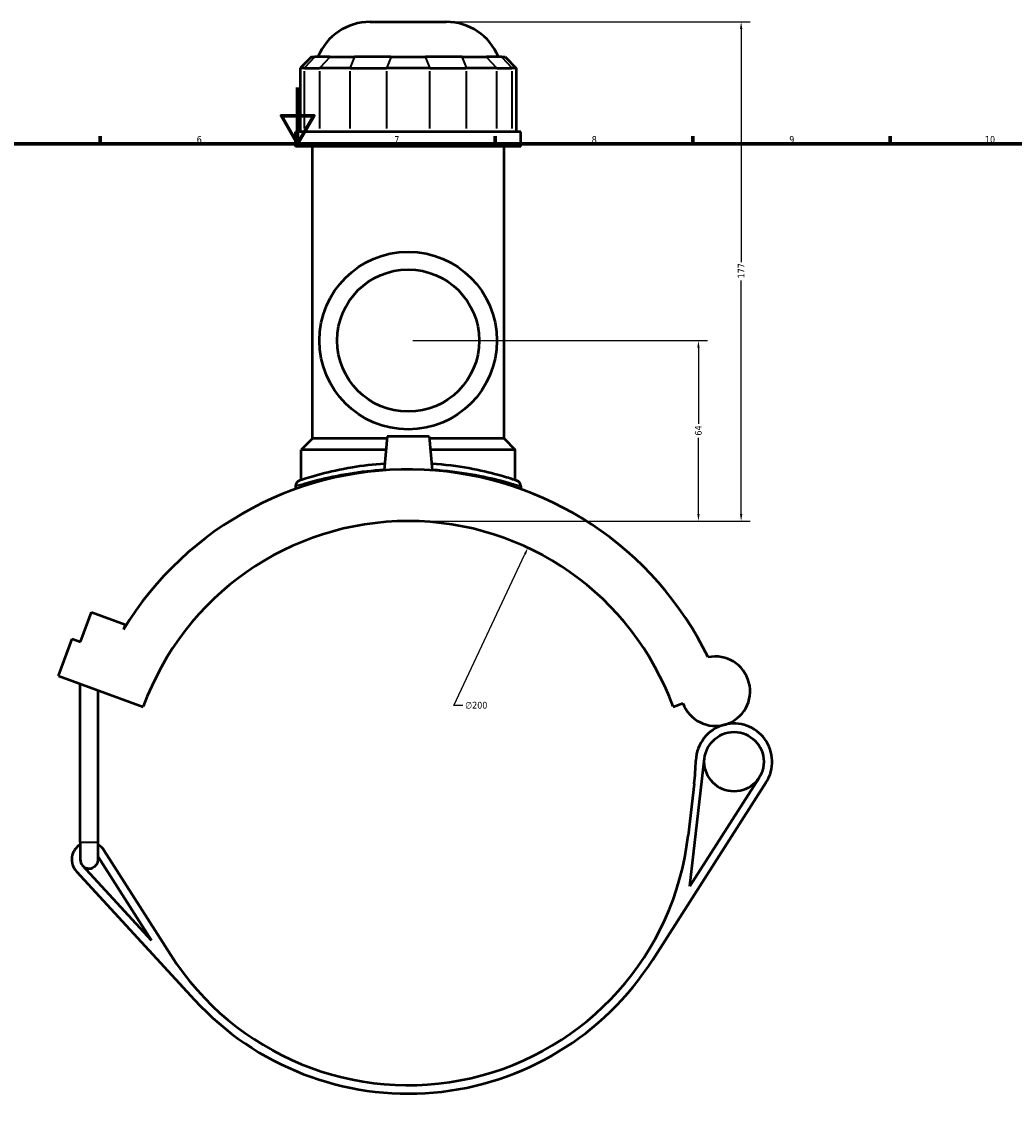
# Model space of a CAD drawing. Header units: millimetres. Extents: x -291 to 1012, y -153 to 1187.
# Tile 5 of 7: x 323 to 675, y 230 to 617. Entities that reach past the tile are written whole.
import ezdxf

# ---------------------------------------------------------------- set-up
doc = ezdxf.new("R2010")
doc.units = ezdxf.units.MM
for name, color, linetype, lineweight in [('Border (ANSI)', 7, 'Continuous', 70), ('Dimension (ANSI)', 7, 'Continuous', 25), ('Visible (ANSI)', 7, 'Continuous', 50), ('Visible Narrow (ANSI)', 7, 'Continuous', 35)]:
    doc.layers.add(name, color=color, linetype=linetype, lineweight=lineweight)
doc.styles.add('Note Text (ANSI)', font='tahoma.ttf')
doc.dimstyles.new('Default - mm (ANSI)', dxfattribs={"dimtxt": 2.4, "dimasz": 2.5, "dimexe": 3.175, "dimexo": 1.6002, "dimgap": 0.8, "dimtad": 0, "dimtoh": 1, "dimdec": 0, "dimrnd": 1e-08, "dimzin": 4, "dimdsep": 46, "dimtxsty": 'Note Text (ANSI)', "dimcen": 0.09, "dimdle": 10, "dimclrd": 256, "dimclre": 256, "dimclrt": 5, "dimadec": 1, "dimazin": 1, "dimtfac": 1.27, "dimtofl": 0, "dimtmove": 0, "dimatfit": 3, "dimfxl": 1, "dimtolj": 1, "dimtzin": 4, "dimlwd": -1, "dimlwe": -1, "dimarcsym": 0})

# ---------------------------------------------------------------- blocks, each defined once
blk = doc.blocks.new('Borders Default Border')
at = {"layer": 'Border (ANSI)'}
for p, q in [((350.42, 574), (350.42, 576.8)), ((490.58, 574), (490.58, 576.8)), ((560.67, 574), (560.67, 576.8)), ((630.75, 574), (630.75, 576.8))]:
    blk.add_line(p, q, dxfattribs=at)
at = {"layer": 'Border (ANSI)', "flags": 128}
for points in [[(420.5, 594), (420.5, 574), (414.73, 584), (426.27, 584), (420.5, 574)], [(20, 20), (20, 574), (821, 574), (821, 20), (20, 20)]]:
    blk.add_lwpolyline(points, dxfattribs=at)
at = {"layer": 'Border (ANSI)', "color": 5, "true_color": 0x0000ff, "char_height": 2.4, "attachment_point": 7, "style": 'Note Text (ANSI)'}
for s, insert in [('6', (384.69, 574.35)), ('7', (454.8, 574.4)), ('8', (524.84, 574.35)), ('9', (594.92, 574.35)), ('10', (664.35, 574.35))]:
    blk.add_mtext(s, dxfattribs=dict(at, insert=insert))
blk = doc.blocks.new('*D6')
at = {"layer": 'Defpoints', "color": 0, "transparency": 16777216}
for p in [(502.19, 430.84), (417.25, 249.77)]:
    blk.add_point(p, dxfattribs=at)
at = {"layer": 'Dimension (ANSI)', "transparency": 16777216}
for p, q in [((475.96, 374.93), (501.13, 428.57)), ((479.14, 374.93), (475.96, 374.93))]:
    blk.add_line(p, q, dxfattribs=at)
blk.add_solid([(500.75, 428.75), (501.51, 428.39), (502.19, 430.84)], dxfattribs=at)
at = {"layer": 'Dimension (ANSI)', "color": 5, "transparency": 16777216, "insert": (479.94, 376.22), "char_height": 2.4, "attachment_point": 1, "style": 'Note Text (ANSI)'}
blk.add_mtext('\\A1;∅200', dxfattribs=at)
blk = doc.blocks.new('*D10')
at = {"layer": 'Defpoints', "color": 0, "transparency": 16777216}
for p in [(459.72, 504.3), (562.7, 504.3), (459.72, 440.3)]:
    blk.add_point(p, dxfattribs=at)
at = {"layer": 'Dimension (ANSI)', "transparency": 16777216}
for p, q in [((461.32, 504.3), (565.87, 504.3)), ((562.7, 501.8), (562.7, 474.79)), ((562.7, 442.8), (562.7, 469.81)), ((461.32, 440.3), (565.87, 440.3))]:
    blk.add_line(p, q, dxfattribs=at)
for points in [[(562.28, 501.8), (563.11, 501.8), (562.7, 504.3)], [(562.28, 442.8), (563.11, 442.8), (562.7, 440.3)]]:
    blk.add_solid(points, dxfattribs=at)
at = {"layer": 'Dimension (ANSI)', "color": 5, "transparency": 16777216, "insert": (561.45, 470.61), "char_height": 2.4, "attachment_point": 1, "rotation": 90, "style": 'Note Text (ANSI)'}
blk.add_mtext('\\A1;64', dxfattribs=at)
blk = doc.blocks.new('*D11')
at = {"layer": 'Defpoints', "color": 0, "transparency": 16777216}
for p in [(473.22, 617.3), (577.85, 617.3), (459.72, 440.3)]:
    blk.add_point(p, dxfattribs=at)
at = {"layer": 'Dimension (ANSI)', "transparency": 16777216}
for p, q in [((474.82, 617.3), (581.02, 617.3)), ((577.85, 614.8), (577.85, 532.06)), ((577.85, 442.8), (577.85, 525.54)), ((461.32, 440.3), (581.02, 440.3))]:
    blk.add_line(p, q, dxfattribs=at)
for points in [[(577.43, 614.8), (578.27, 614.8), (577.85, 617.3)], [(577.43, 442.8), (578.27, 442.8), (577.85, 440.3)]]:
    blk.add_solid(points, dxfattribs=at)
at = {"layer": 'Dimension (ANSI)', "color": 5, "transparency": 16777216, "insert": (576.64, 526.34), "char_height": 2.4, "attachment_point": 1, "rotation": 90, "style": 'Note Text (ANSI)'}
blk.add_mtext('\\A1;177', dxfattribs=at)

msp = doc.modelspace()

# ---------------------------------------------------------------- linework, layer by layer
at = {"layer": 'Visible (ANSI)'}
for p, q in [((446.21, 617.3), (473.22, 617.3)), ((425.37, 604.91), (421.37, 600.91)), ((425.37, 604.91), (426.58, 604.91)), ((431.96, 604.91), (426.58, 604.91)), ((431.96, 604.91), (440.62, 604.91)), ((453.6, 604.91), (440.62, 604.91)), ((453.6, 604.91), (465.84, 604.91)), ((478.82, 604.91), (465.84, 604.91)), ((478.82, 604.91), (487.48, 604.91)), ((492.85, 604.91), (487.48, 604.91)), ((492.85, 604.91), (494.07, 604.91)), ((494.07, 604.91), (498.07, 600.91)), ((422.89, 600.91), (421.37, 600.91)), ((421.37, 600.91), (421.37, 578.36)), ((422.89, 600.91), (428.26, 600.91)), ((439.09, 600.91), (428.26, 600.91)), ((439.09, 600.91), (452.07, 600.91)), ((467.37, 600.91), (452.07, 600.91)), ((467.37, 600.91), (480.35, 600.91)), ((491.17, 600.91), (480.35, 600.91)), ((491.17, 600.91), (496.55, 600.91)), ((498.07, 600.91), (496.55, 600.91)), ((498.07, 600.91), (498.07, 578.36)), ((499.72, 578.36), (419.72, 578.36)), ((419.72, 573.05), (419.72, 578.36)), ((499.72, 573.05), (499.72, 578.36)), ((499.72, 573.05), (419.72, 573.05)), ((425.72, 469.55), (425.72, 573.05)), ((493.72, 469.55), (493.72, 573.05)), ((425.72, 469.55), (421.72, 465.55)), ((452.15, 469.55), (425.72, 469.55)), ((452.22, 470.3), (451.17, 458.31)), ((467.22, 470.3), (452.22, 470.3)), ((467.22, 470.3), (468.27, 458.31)), ((493.72, 469.55), (467.28, 469.55)), ((493.72, 469.55), (497.72, 465.55)), ((451.8, 465.55), (421.72, 465.55)), ((421.72, 454.8), (421.72, 465.55)), ((497.72, 465.55), (467.63, 465.55)), ((497.72, 454.8), (497.72, 465.55)), ((419.72, 452.69), (419.72, 451.66)), ((499.72, 452.69), (499.72, 451.66)), ((343.47, 397.51), (347.31, 408.03)), ((347.31, 408.03), (359.33, 403.66)), ((359.33, 403.66), (358.69, 401.89)), ((335.68, 385.45), (340.47, 398.6)), ((340.47, 398.6), (343.47, 397.51)), ((335.68, 385.45), (365.75, 374.5)), ((343.35, 326.46), (343.35, 382.66)), ((349.75, 326.46), (349.75, 380.33)), ((553.69, 374.5), (557.16, 375.77)), ((559.59, 310.85), (564.86, 356.2)), ((584.2, 349.31), (559.59, 310.85)), ((546.48, 284.78), (586.73, 347.69)), ((561.18, 347.11), (559.05, 328.77)), ((343.35, 326.46), (343.35, 320.3)), ((349.75, 320.3), (349.75, 326.46)), ((375.37, 286.59), (351.78, 323.63)), ((368.61, 291.62), (344.19, 318.13)), ((349.75, 321.23), (368.61, 291.62)), ((341.99, 316.1), (383.95, 270.53))]:
    msp.add_line(p, q, dxfattribs=at)
for centre, radius in [((459.72, 504.3), 31.5), ((459.72, 504.3), 25.2), ((575.33, 354.99), 10.54)]:
    msp.add_circle(centre, radius, dxfattribs=at)
for centre, radius, start, end in [((446.21, 597.3), 20, 90, 157.6353), ((473.22, 597.3), 20, 22.3647, 90), ((459.72, 340.3), 118.32, 25.914, 148.6351), ((421.72, 452.69), 2, 108.6809, 180), ((497.72, 452.69), 2, 0, 71.3191), ((459.72, 340.3), 100, 20, 160), ((568.72, 379.98), 12.31, 200, 102.1064), ((575.33, 354.99), 13.54, 104.8062, 178.1539), ((575.33, 354.99), 13.54, 327.3837, 104.8062), ((461.85, 358.65), 100, 353.3773, 358.1539), ((346.55, 320.3), 6.2, 121.073, 222.639), ((346.55, 320.3), 6.2, 32.4912, 58.927), ((459.72, 340.3), 100, 212.4912, 353.3773), ((346.55, 320.3), 3.2, 180, 222.639), ((346.55, 320.3), 3.2, 222.639, 0), ((459.72, 340.3), 103, 222.639, 327.3837)]:
    msp.add_arc(centre, radius, start, end, dxfattribs=at)
for points, knots in [([(451.38, 460.65), (447.33, 460.37), (443.44, 459.89), (435.64, 458.59), (431.89, 457.73), (425.18, 455.96), (422.65, 455.11), (421.26, 454.65), (421.08, 454.59), (421.08, 454.59)], [19.068209, 19.068209, 19.068209, 19.068209, 20.308283, 20.308283, 21.806105, 21.806105, 23.667527, 23.667527, 24.308136, 24.308136, 24.308136, 24.308136]), ([(498.36, 454.59), (498.36, 454.59), (497.85, 454.76), (495.69, 455.46), (493.84, 456.04), (488.69, 457.45), (485.22, 458.29), (477.27, 459.73), (472.77, 460.33), (468.06, 460.65)], [12.154069, 12.154069, 12.154069, 12.154069, 13.228116, 13.228116, 14.504457, 14.504457, 15.950847, 15.950847, 17.394003, 17.394003, 17.394003, 17.394003])]:
    msp.add_open_spline(points, degree=3, knots=knots, dxfattribs=at)
at = {"layer": 'Visible Narrow (ANSI)'}
for p, q in [((426.4, 604.71), (423.07, 601.11)), ((431.78, 604.71), (428.45, 601.11)), ((440.54, 604.71), (439.16, 601.11)), ((453.52, 604.71), (452.14, 601.11)), ((465.92, 604.71), (467.3, 601.11)), ((478.9, 604.71), (480.27, 601.11)), ((487.66, 604.71), (490.99, 601.11)), ((493.04, 604.71), (496.36, 601.11)), ((422.89, 579.49), (422.89, 599.78)), ((428.26, 599.78), (428.26, 579.49)), ((439.09, 579.49), (439.09, 599.78)), ((452.07, 599.78), (452.07, 579.49)), ((467.37, 579.49), (467.37, 599.78)), ((480.35, 599.78), (480.35, 579.49)), ((491.17, 579.49), (491.17, 599.78)), ((496.55, 599.78), (496.55, 579.49)), ((343.39, 326.46), (349.71, 326.46))]:
    msp.add_line(p, q, dxfattribs=at)
msp.add_arc((497.72, 452.69), 2, 3.566, 67.7532, dxfattribs=at)
for points, knots in [([(419.72, 452.7), (419.72, 452.69), (419.9, 452.75), (421.34, 453.21), (423.97, 454.04), (430.91, 455.78), (434.79, 456.63), (442.9, 457.92), (446.97, 458.39), (451.2, 458.67)], [-24.308136, -24.308136, -24.308136, -24.308136, -23.667527, -23.667527, -21.806105, -21.806105, -20.308283, -20.308283, -19.05641, -19.05641, -19.05641, -19.05641]), ([(468.24, 458.67), (473.16, 458.35), (477.85, 457.75), (486.12, 456.33), (489.7, 455.51), (495.04, 454.12), (496.96, 453.55), (499.19, 452.86), (499.72, 452.69), (499.72, 452.69)], [-17.405801, -17.405801, -17.405801, -17.405801, -15.950847, -15.950847, -14.504457, -14.504457, -13.228116, -13.228116, -12.154069, -12.154069, -12.154069, -12.154069])]:
    msp.add_open_spline(points, degree=3, knots=knots, dxfattribs=at)

# ---------------------------------------------------------------- block references
msp.add_blockref('Borders Default Border', (0, 0))

# ---------------------------------------------------------------- dimensions: what is measured, and where the dimension line sits
at = {"layer": 'Dimension (ANSI)'}
for base, p2, picture, middle in [((577.85, 617.3), (473.22, 617.3), '*D11', (577.85, 528.8)), ((562.7, 504.3), (459.72, 504.3), '*D10', (562.7, 472.3))]:
    dim = msp.add_linear_dim(base=base, p1=(459.72, 440.3), p2=p2, angle=90, dimstyle='Default - mm (ANSI)', override={"dimgap": 0.8, "dimtoh": 0, "dimdec": 0, "dimtol": 0, "dimlim": 0, "dimtp": 0, "dimtm": 0, "dimtdec": 2, "dimatfit": 1}, dxfattribs=at)
    dim.commit()
    dim.dimension.update_dxf_attribs({"geometry": picture, "text_midpoint": middle, "dimtype": 160})
dim = msp.add_diameter_dim_2p(p1=(417.25, 249.77), p2=(502.19, 430.84), dimstyle='Default - mm (ANSI)', override={"dimgap": 0.8, "dimtih": 1, "dimdec": 0, "dimlfac": 1, "dimtol": 0, "dimlim": 0, "dimtp": 0, "dimtm": 0, "dimtdec": 2}, dxfattribs=at)
dim.commit()
dim.dimension.update_dxf_attribs({"geometry": '*D6', "text_midpoint": (483.81, 374.93), "dimtype": 163})

doc.saveas('drawing.dxf')
